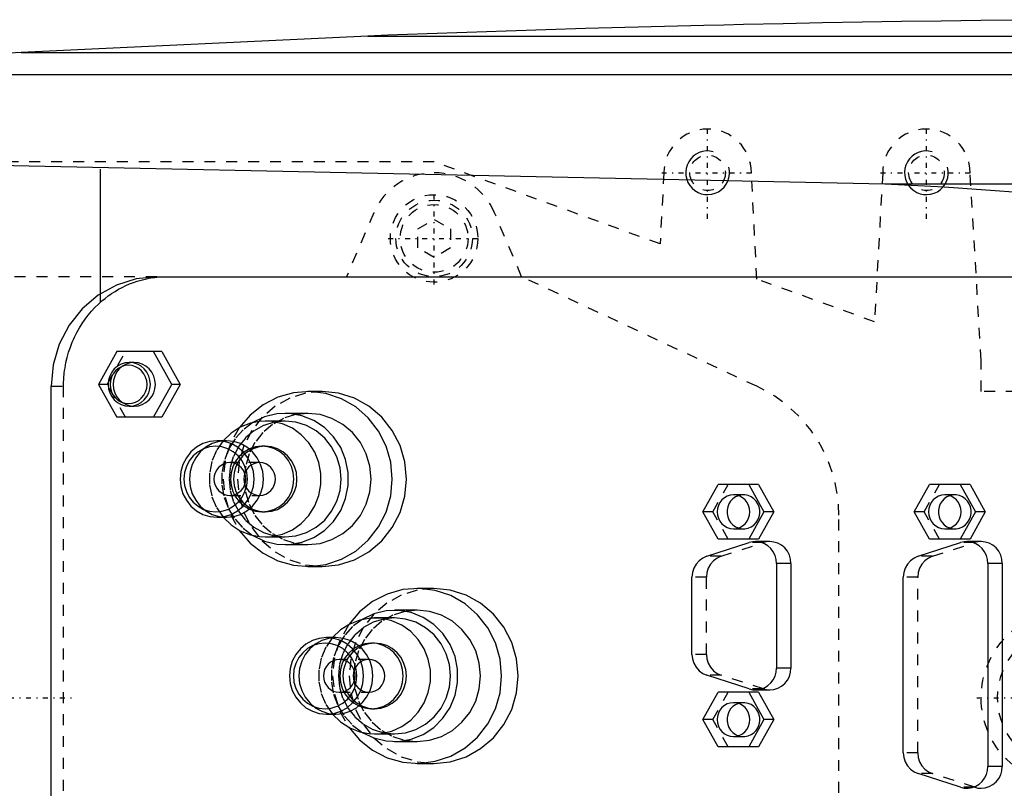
# Model space of a CAD drawing. Extents: x -502 to 139, y -105 to 105.
# Tile 7 of 13: x -363 to -273, y -8 to 62. Entities that reach past the tile are written whole.
import ezdxf

# ---------------------------------------------------------------- set-up
doc = ezdxf.new("R2010")
doc.units = 0
doc.linetypes.add('CENTER', pattern=[1.5, 0.45, -0.5, 0.05, -0.5])
doc.linetypes.add('DASHED', pattern=[2, 1, -1])
for name, color, linetype in [('AM_0', 7, 'CONTINUOUS'), ('AM_10', 7, 'CONTINUOUS'), ('AM_3', 7, 'DASHED'), ('AM_7', 7, 'CENTER')]:
    doc.layers.add(name, color=color, linetype=linetype)

msp = doc.modelspace()

# ---------------------------------------------------------------- linework, layer by layer
at = {"layer": 'AM_0', "color": 7, "linetype": 'CONTINUOUS'}
for p, q in [((-331.043, 60.5), (-362.758, 59)), ((-331.043, 60.5), (-185.14, 60.5)), ((-362.758, 59), (-394.399, 57)), ((-362.758, 59), (-152.303, 59)), ((-394.399, 57), (-142.934, 57)), ((-398.5, 49.393), (-283.81, 47)), ((-355.5, 36.954), (-355.5, 48.319)), ((-283.81, 47), (-246.874, 47)), ((-350.341, 38.5), (-262.553, 38.5)), ((-353.998, 31.65), (-355.671, 28.65)), ((-349.875, 31.65), (-353.998, 31.65)), ((-348.978, 28.65), (-350.651, 31.65)), ((-349.875, 31.65), (-348.202, 28.65)), ((-352.411, 30.65), (-352.863, 30.65)), ((-360, -28.5), (-360, 28.5)), ((-355.671, 28.65), (-353.998, 25.65)), ((-350.651, 25.65), (-348.978, 28.65)), ((-348.202, 28.65), (-349.875, 25.65)), ((-348.202, 28.65), (-348.978, 28.65)), ((-335.245, 28), (-336.553, 28)), ((-352.863, 26.65), (-352.411, 26.65)), ((-349.875, 25.65), (-353.998, 25.65)), ((-338.623, 25.3), (-340.435, 25.3)), ((-336.553, 26), (-338.623, 26)), ((-343.981, 23.5), (-344.835, 23.5)), ((-340.435, 23), (-340.72, 23)), ((-300.426, 17), (-299.032, 19.5)), ((-295.338, 19.5), (-299.032, 19.5)), ((-296.244, 19.5), (-294.849, 17)), ((-295.338, 19.5), (-293.943, 17)), ((-281.108, 17), (-279.713, 19.5)), ((-276.019, 19.5), (-279.713, 19.5)), ((-276.925, 19.5), (-275.531, 17)), ((-276.019, 19.5), (-274.625, 17)), ((-344.835, 16.5), (-343.981, 16.5)), ((-340.72, 17), (-340.435, 17)), ((-299.032, 14.5), (-300.426, 17)), ((-294.849, 17), (-296.244, 14.5)), ((-293.943, 17), (-295.338, 14.5)), ((-293.943, 17), (-294.849, 17)), ((-279.713, 14.5), (-281.108, 17)), ((-275.531, 17), (-276.925, 14.5)), ((-274.625, 17), (-276.019, 14.5)), ((-274.625, 17), (-275.531, 17)), ((-340.435, 14.7), (-338.623, 14.7)), ((-295.338, 14.5), (-299.032, 14.5)), ((-276.019, 14.5), (-279.713, 14.5)), ((-338.623, 14), (-336.553, 14)), ((-300.077, 12.939), (-296.213, 14.189)), ((-294.317, 14.28), (-295.637, 14.28)), ((-280.758, 12.939), (-276.895, 14.189)), ((-274.999, 14.28), (-276.319, 14.28)), ((-336.553, 12), (-335.245, 12)), ((-293.705, 12.28), (-293.705, 2.72)), ((-292.385, 12.28), (-293.705, 12.28)), ((-292.385, 12.28), (-292.385, 2.72)), ((-274.387, 12.28), (-274.387, -6.28)), ((-273.067, 12.28), (-274.387, 12.28)), ((-273.067, 12.28), (-273.067, -6.28)), ((-301.433, 3.97), (-301.433, 11.03)), ((-282.114, -5.03), (-282.114, 11.03)), ((-325.04, 10), (-326.553, 10)), ((-328.623, 7.3), (-330.435, 7.3)), ((-326.553, 8), (-328.623, 8)), ((-333.981, 5.5), (-334.835, 5.5)), ((-330.435, 5), (-330.72, 5)), ((-292.385, 2.72), (-293.705, 2.72)), ((-296.213, 0.811), (-300.077, 2.061)), ((-300.426, -2), (-299.032, 0.5)), ((-295.338, 0.5), (-299.032, 0.5)), ((-296.244, 0.5), (-294.849, -2)), ((-295.637, 0.72), (-294.317, 0.72)), ((-295.338, 0.5), (-293.943, -2)), ((-334.835, -1.5), (-333.981, -1.5)), ((-330.72, -1), (-330.435, -1)), ((-299.032, -4.5), (-300.426, -2)), ((-294.849, -2), (-296.244, -4.5)), ((-293.943, -2), (-295.338, -4.5)), ((-293.943, -2), (-294.849, -2)), ((-330.435, -3.3), (-328.623, -3.3)), ((-328.623, -4), (-326.553, -4)), ((-295.338, -4.5), (-299.032, -4.5)), ((-326.553, -6), (-325.04, -6)), ((-273.067, -6.28), (-274.387, -6.28)), ((-276.895, -8.189), (-280.758, -6.939))]:
    msp.add_line(p, q, dxfattribs=at)
for points in [[(-350.341, 38.5), (-352.225, 38.308), (-354.037, 37.739), (-355.707, 36.815), (-357.171, 35.571), (-358.372, 34.056), (-359.265, 32.327), (-359.814, 30.451), (-360, 28.5)], [(-352.411, 26.65), (-352.034, 26.688), (-351.671, 26.802), (-351.337, 26.987), (-351.045, 27.236), (-350.804, 27.539), (-350.626, 27.885), (-350.516, 28.26), (-350.479, 28.65), (-350.516, 29.04), (-350.626, 29.415), (-350.804, 29.761), (-351.045, 30.064), (-351.337, 30.313), (-351.671, 30.498), (-352.034, 30.612), (-352.411, 30.65)], [(-342.809, 15.304), (-341.82, 14.147), (-340.636, 13.208), (-339.298, 12.522), (-337.859, 12.115), (-336.371, 12.002), (-334.889, 12.188), (-333.47, 12.664), (-332.166, 13.414), (-331.025, 14.41), (-330.09, 15.614), (-329.396, 16.982), (-328.97, 18.462), (-328.826, 20), (-328.97, 21.538), (-329.396, 23.018), (-330.09, 24.386), (-331.025, 25.59), (-332.166, 26.586), (-333.47, 27.336), (-334.889, 27.812), (-336.371, 27.998), (-337.859, 27.885), (-339.298, 27.478), (-340.636, 26.792), (-341.82, 25.853), (-342.809, 24.696)], [(-335.245, 12), (-333.738, 12.154), (-332.288, 12.609), (-330.952, 13.348), (-329.781, 14.343), (-328.82, 15.555), (-328.106, 16.939), (-327.666, 18.439), (-327.518, 20), (-327.666, 21.561), (-328.106, 23.061), (-328.82, 24.445), (-329.781, 25.657), (-330.952, 26.652), (-332.288, 27.391), (-333.738, 27.846), (-335.245, 28)], [(-344.279, 16.5), (-343.557, 15.799), (-342.718, 15.256), (-341.794, 14.89), (-340.819, 14.715), (-339.829, 14.737), (-338.862, 14.956), (-337.954, 15.364), (-337.139, 15.945), (-336.447, 16.677), (-335.904, 17.534), (-335.53, 18.482), (-335.34, 19.488), (-335.34, 20.512), (-335.53, 21.518), (-335.904, 22.466), (-336.447, 23.323), (-337.139, 24.055), (-337.954, 24.636), (-338.862, 25.044), (-339.829, 25.263), (-340.819, 25.285), (-341.794, 25.11), (-342.718, 24.744), (-343.557, 24.201), (-344.279, 23.5)], [(-341.566, 14.831), (-340.514, 14.328), (-339.386, 14.052), (-338.227, 14.014), (-337.085, 14.215), (-336.004, 14.648), (-335.027, 15.295), (-334.195, 16.13), (-333.54, 17.119), (-333.088, 18.224), (-332.857, 19.4), (-332.857, 20.6), (-333.088, 21.776), (-333.54, 22.881), (-334.195, 23.87), (-335.027, 24.705), (-336.004, 25.352), (-337.085, 25.785), (-338.227, 25.986), (-339.386, 25.948), (-340.514, 25.672), (-341.566, 25.169)], [(-338.623, 14.7), (-337.625, 14.802), (-336.664, 15.103), (-335.779, 15.593), (-335.003, 16.252), (-334.367, 17.055), (-333.894, 17.972), (-333.602, 18.966), (-333.504, 20), (-333.602, 21.034), (-333.894, 22.028), (-334.367, 22.945), (-335.003, 23.748), (-335.779, 24.407), (-336.664, 24.897), (-337.625, 25.198), (-338.623, 25.3)], [(-336.553, 14), (-335.422, 14.115), (-334.335, 14.457), (-333.333, 15.011), (-332.455, 15.757), (-331.734, 16.667), (-331.199, 17.704), (-330.869, 18.829), (-330.757, 20), (-330.869, 21.171), (-331.199, 22.296), (-331.734, 23.333), (-332.455, 24.243), (-333.333, 24.989), (-334.335, 25.543), (-335.422, 25.885), (-336.553, 26)], [(-343.981, 16.5), (-343.321, 16.567), (-342.687, 16.766), (-342.103, 17.09), (-341.59, 17.525), (-341.17, 18.056), (-340.858, 18.661), (-340.665, 19.317), (-340.6, 20), (-340.665, 20.683), (-340.858, 21.339), (-341.17, 21.944), (-341.59, 22.475), (-342.103, 22.91), (-342.687, 23.234), (-343.321, 23.433), (-343.981, 23.5)], [(-341.885, 17.253), (-341.339, 17.069), (-340.769, 17), (-340.197, 17.049), (-339.645, 17.214), (-339.136, 17.488), (-338.688, 17.861), (-338.321, 18.317), (-338.047, 18.84), (-337.879, 19.408), (-337.822, 20), (-337.879, 20.592), (-338.047, 21.16), (-338.321, 21.683), (-338.688, 22.139), (-339.136, 22.512), (-339.645, 22.786), (-340.197, 22.951), (-340.769, 23), (-341.339, 22.931), (-341.885, 22.747)], [(-340.435, 17), (-339.87, 17.058), (-339.326, 17.228), (-338.825, 17.506), (-338.386, 17.879), (-338.026, 18.333), (-337.758, 18.852), (-337.593, 19.415), (-337.537, 20), (-337.593, 20.585), (-337.758, 21.148), (-338.026, 21.667), (-338.386, 22.121), (-338.825, 22.494), (-339.326, 22.772), (-339.87, 22.942), (-340.435, 23)], [(-340.926, 18.5), (-340.648, 18.534), (-340.38, 18.622), (-340.134, 18.762), (-339.919, 18.949), (-339.743, 19.175), (-339.612, 19.432), (-339.531, 19.711), (-339.504, 20), (-339.531, 20.289), (-339.612, 20.568), (-339.743, 20.825), (-339.919, 21.051), (-340.134, 21.238), (-340.38, 21.378), (-340.648, 21.466), (-340.926, 21.5)], [(-297.185, 18.477), (-297.452, 18.359), (-297.692, 18.189), (-297.896, 17.975), (-298.056, 17.724), (-298.166, 17.446), (-298.222, 17.15), (-298.222, 16.85), (-298.166, 16.554), (-298.056, 16.276), (-297.896, 16.025), (-297.692, 15.811), (-297.452, 15.641), (-297.185, 15.523)], [(-277.866, 18.477), (-278.133, 18.359), (-278.373, 18.189), (-278.577, 17.975), (-278.737, 17.724), (-278.847, 17.446), (-278.903, 17.15), (-278.903, 16.85), (-278.847, 16.554), (-278.737, 16.276), (-278.577, 16.025), (-278.373, 15.811), (-278.133, 15.641), (-277.866, 15.523)], [(-293.705, 12.28), (-293.739, 12.652), (-293.839, 13.012), (-294.002, 13.346), (-294.223, 13.642), (-294.493, 13.891), (-294.803, 14.083), (-295.142, 14.213), (-295.498, 14.274), (-295.86, 14.266), (-296.213, 14.189)], [(-292.385, 12.28), (-292.422, 12.67), (-292.532, 13.045), (-292.711, 13.391), (-292.951, 13.694), (-293.244, 13.943), (-293.578, 14.127), (-293.94, 14.241), (-294.317, 14.28)], [(-274.387, 12.28), (-274.42, 12.652), (-274.521, 13.012), (-274.684, 13.346), (-274.904, 13.642), (-275.174, 13.891), (-275.484, 14.083), (-275.823, 14.213), (-276.18, 14.274), (-276.541, 14.266), (-276.895, 14.189)], [(-273.067, 12.28), (-273.104, 12.67), (-273.214, 13.045), (-273.392, 13.391), (-273.633, 13.694), (-273.925, 13.943), (-274.259, 14.127), (-274.622, 14.241), (-274.999, 14.28)], [(-300.077, 12.939), (-300.451, 12.771), (-300.783, 12.526), (-301.057, 12.214), (-301.263, 11.85), (-301.39, 11.449), (-301.433, 11.03)], [(-280.758, 12.939), (-281.132, 12.771), (-281.464, 12.526), (-281.739, 12.214), (-281.944, 11.85), (-282.071, 11.449), (-282.114, 11.03)], [(-332.809, -2.696), (-331.82, -3.853), (-330.636, -4.792), (-329.298, -5.478), (-327.859, -5.885), (-326.371, -5.998), (-324.889, -5.812), (-323.47, -5.336), (-322.166, -4.586), (-321.025, -3.59), (-320.09, -2.386), (-319.396, -1.018), (-318.97, 0.462), (-318.826, 2), (-318.97, 3.538), (-319.396, 5.018), (-320.09, 6.386), (-321.025, 7.59), (-322.166, 8.586), (-323.47, 9.336), (-324.889, 9.812), (-326.371, 9.998), (-327.859, 9.885), (-329.298, 9.478), (-330.636, 8.792), (-331.82, 7.853), (-332.809, 6.696)], [(-325.04, -6), (-323.533, -5.846), (-322.083, -5.391), (-320.747, -4.652), (-319.576, -3.657), (-318.615, -2.445), (-317.901, -1.061), (-317.461, 0.439), (-317.313, 2), (-317.461, 3.561), (-317.901, 5.061), (-318.615, 6.445), (-319.576, 7.657), (-320.747, 8.652), (-322.083, 9.391), (-323.533, 9.846), (-325.04, 10)], [(-334.279, -1.5), (-333.557, -2.201), (-332.718, -2.744), (-331.794, -3.11), (-330.819, -3.285), (-329.829, -3.263), (-328.862, -3.044), (-327.954, -2.636), (-327.139, -2.055), (-326.447, -1.323), (-325.904, -0.466), (-325.53, 0.482), (-325.34, 1.488), (-325.34, 2.512), (-325.53, 3.518), (-325.904, 4.466), (-326.447, 5.323), (-327.139, 6.055), (-327.954, 6.636), (-328.862, 7.044), (-329.829, 7.263), (-330.819, 7.285), (-331.794, 7.11), (-332.718, 6.744), (-333.557, 6.201), (-334.279, 5.5)], [(-331.566, -3.169), (-330.514, -3.672), (-329.386, -3.948), (-328.227, -3.986), (-327.085, -3.785), (-326.004, -3.352), (-325.027, -2.705), (-324.195, -1.87), (-323.54, -0.881), (-323.088, 0.224), (-322.857, 1.4), (-322.857, 2.6), (-323.088, 3.776), (-323.54, 4.881), (-324.195, 5.87), (-325.027, 6.705), (-326.004, 7.352), (-327.085, 7.785), (-328.227, 7.986), (-329.386, 7.948), (-330.514, 7.672), (-331.566, 7.169)], [(-328.623, -3.3), (-327.625, -3.198), (-326.664, -2.897), (-325.779, -2.407), (-325.003, -1.748), (-324.367, -0.945), (-323.894, -0.028), (-323.602, 0.966), (-323.504, 2), (-323.602, 3.034), (-323.894, 4.028), (-324.367, 4.945), (-325.003, 5.748), (-325.779, 6.407), (-326.664, 6.897), (-327.625, 7.198), (-328.623, 7.3)], [(-326.553, -4), (-325.422, -3.885), (-324.335, -3.543), (-323.333, -2.989), (-322.455, -2.243), (-321.734, -1.333), (-321.199, -0.296), (-320.869, 0.829), (-320.757, 2), (-320.869, 3.171), (-321.199, 4.296), (-321.734, 5.333), (-322.455, 6.243), (-323.333, 6.989), (-324.335, 7.543), (-325.422, 7.885), (-326.553, 8)], [(-333.981, -1.5), (-333.321, -1.433), (-332.687, -1.234), (-332.103, -0.91), (-331.59, -0.475), (-331.17, 0.056), (-330.858, 0.661), (-330.665, 1.317), (-330.6, 2), (-330.665, 2.683), (-330.858, 3.339), (-331.17, 3.944), (-331.59, 4.475), (-332.103, 4.91), (-332.687, 5.234), (-333.321, 5.433), (-333.981, 5.5)], [(-331.885, -0.747), (-331.339, -0.931), (-330.769, -1), (-330.197, -0.951), (-329.645, -0.786), (-329.136, -0.512), (-328.688, -0.139), (-328.321, 0.317), (-328.047, 0.84), (-327.879, 1.408), (-327.822, 2), (-327.879, 2.592), (-328.047, 3.16), (-328.321, 3.683), (-328.688, 4.139), (-329.136, 4.512), (-329.645, 4.786), (-330.197, 4.951), (-330.769, 5), (-331.339, 4.931), (-331.885, 4.747)], [(-330.435, -1), (-329.87, -0.942), (-329.326, -0.772), (-328.825, -0.494), (-328.386, -0.121), (-328.026, 0.333), (-327.758, 0.852), (-327.593, 1.415), (-327.537, 2), (-327.593, 2.585), (-327.758, 3.148), (-328.026, 3.667), (-328.386, 4.121), (-328.825, 4.494), (-329.326, 4.772), (-329.87, 4.942), (-330.435, 5)], [(-301.433, 3.97), (-301.39, 3.551), (-301.263, 3.15), (-301.057, 2.786), (-300.783, 2.474), (-300.451, 2.229), (-300.077, 2.061)], [(-330.926, 0.5), (-330.648, 0.534), (-330.38, 0.622), (-330.134, 0.762), (-329.919, 0.949), (-329.743, 1.175), (-329.612, 1.432), (-329.531, 1.711), (-329.504, 2), (-329.531, 2.289), (-329.612, 2.568), (-329.743, 2.825), (-329.919, 3.051), (-330.134, 3.238), (-330.38, 3.378), (-330.648, 3.466), (-330.926, 3.5)], [(-296.213, 0.811), (-295.86, 0.734), (-295.498, 0.726), (-295.142, 0.787), (-294.803, 0.917), (-294.493, 1.109), (-294.223, 1.358), (-294.002, 1.654), (-293.839, 1.988), (-293.739, 2.348), (-293.705, 2.72)], [(-294.317, 0.72), (-293.94, 0.759), (-293.578, 0.873), (-293.244, 1.057), (-292.951, 1.306), (-292.711, 1.609), (-292.532, 1.955), (-292.422, 2.33), (-292.385, 2.72)], [(-297.185, -0.523), (-297.452, -0.641), (-297.692, -0.811), (-297.896, -1.025), (-298.056, -1.276), (-298.166, -1.554), (-298.222, -1.85), (-298.222, -2.15), (-298.166, -2.446), (-298.056, -2.724), (-297.896, -2.975), (-297.692, -3.189), (-297.452, -3.359), (-297.185, -3.477)], [(-282.114, -5.03), (-282.071, -5.449), (-281.944, -5.85), (-281.739, -6.214), (-281.464, -6.526), (-281.132, -6.771), (-280.758, -6.939)], [(-276.895, -8.189), (-276.541, -8.266), (-276.18, -8.274), (-275.823, -8.213), (-275.484, -8.083), (-275.174, -7.891), (-274.904, -7.642), (-274.684, -7.346), (-274.521, -7.012), (-274.42, -6.652), (-274.387, -6.28)], [(-274.999, -8.28), (-274.622, -8.241), (-274.259, -8.127), (-273.925, -7.943), (-273.633, -7.694), (-273.392, -7.391), (-273.214, -7.045), (-273.104, -6.67), (-273.067, -6.28)]]:
    msp.add_lwpolyline(points, dxfattribs=at)
for points in [[(-352.863, 30.65), (-353.24, 30.612), (-353.603, 30.498), (-353.937, 30.313), (-354.229, 30.064), (-354.47, 29.761), (-354.648, 29.415), (-354.758, 29.04), (-354.795, 28.65), (-354.758, 28.26), (-354.648, 27.885), (-354.47, 27.539), (-354.229, 27.236), (-353.937, 26.987), (-353.603, 26.802), (-353.24, 26.688), (-352.863, 26.65), (-352.487, 26.688), (-352.124, 26.802), (-351.79, 26.987), (-351.497, 27.236), (-351.257, 27.539), (-351.079, 27.885), (-350.969, 28.26), (-350.932, 28.65), (-350.969, 29.04), (-351.079, 29.415), (-351.257, 29.761), (-351.497, 30.064), (-351.79, 30.313), (-352.124, 30.498), (-352.487, 30.612)], [(-352.928, 26.9), (-352.598, 26.934), (-352.281, 27.033), (-351.989, 27.195), (-351.733, 27.413), (-351.523, 27.678), (-351.366, 27.98), (-351.27, 28.309), (-351.238, 28.65), (-351.27, 28.991), (-351.366, 29.32), (-351.523, 29.622), (-351.733, 29.887), (-351.989, 30.105), (-352.281, 30.267), (-352.598, 30.366), (-352.928, 30.4), (-353.258, 30.366), (-353.575, 30.267), (-353.867, 30.105), (-354.123, 29.887), (-354.334, 29.622), (-354.49, 29.32), (-354.586, 28.991), (-354.619, 28.65), (-354.586, 28.309), (-354.49, 27.98), (-354.334, 27.678), (-354.123, 27.413), (-353.867, 27.195), (-353.575, 27.033), (-353.258, 26.934)], [(-344.835, 23.5), (-345.495, 23.433), (-346.129, 23.234), (-346.713, 22.91), (-347.226, 22.475), (-347.646, 21.944), (-347.959, 21.339), (-348.151, 20.683), (-348.216, 20), (-348.151, 19.317), (-347.959, 18.661), (-347.646, 18.056), (-347.226, 17.525), (-346.713, 17.09), (-346.129, 16.766), (-345.495, 16.567), (-344.835, 16.5), (-344.176, 16.567), (-343.541, 16.766), (-342.957, 17.09), (-342.445, 17.525), (-342.024, 18.056), (-341.712, 18.661), (-341.519, 19.317), (-341.454, 20), (-341.519, 20.683), (-341.712, 21.339), (-342.024, 21.944), (-342.445, 22.475), (-342.957, 22.91), (-343.541, 23.234), (-344.176, 23.433)], [(-344.965, 17), (-344.399, 17.058), (-343.856, 17.228), (-343.355, 17.506), (-342.915, 17.879), (-342.555, 18.333), (-342.287, 18.852), (-342.122, 19.415), (-342.067, 20), (-342.122, 20.585), (-342.287, 21.148), (-342.555, 21.667), (-342.915, 22.121), (-343.355, 22.494), (-343.856, 22.772), (-344.399, 22.942), (-344.965, 23), (-345.53, 22.942), (-346.073, 22.772), (-346.574, 22.494), (-347.014, 22.121), (-347.374, 21.667), (-347.642, 21.148), (-347.807, 20.585), (-347.862, 20), (-347.807, 19.415), (-347.642, 18.852), (-347.374, 18.333), (-347.014, 17.879), (-346.574, 17.506), (-346.073, 17.228), (-345.53, 17.058)], [(-297.638, 18.55), (-297.93, 18.52), (-298.211, 18.432), (-298.47, 18.289), (-298.696, 18.096), (-298.883, 17.861), (-299.021, 17.593), (-299.106, 17.302), (-299.135, 17), (-299.106, 16.698), (-299.021, 16.407), (-298.883, 16.139), (-298.696, 15.904), (-298.47, 15.711), (-298.211, 15.568), (-297.93, 15.48), (-297.638, 15.45), (-297.346, 15.48), (-297.065, 15.568), (-296.806, 15.711), (-296.579, 15.904), (-296.393, 16.139), (-296.255, 16.407), (-296.169, 16.698), (-296.141, 17), (-296.169, 17.302), (-296.255, 17.593), (-296.393, 17.861), (-296.579, 18.096), (-296.806, 18.289), (-297.065, 18.432), (-297.346, 18.52)], [(-278.319, 18.55), (-278.611, 18.52), (-278.892, 18.432), (-279.151, 18.289), (-279.378, 18.096), (-279.564, 17.861), (-279.702, 17.593), (-279.788, 17.302), (-279.816, 17), (-279.788, 16.698), (-279.702, 16.407), (-279.564, 16.139), (-279.378, 15.904), (-279.151, 15.711), (-278.892, 15.568), (-278.611, 15.48), (-278.319, 15.45), (-278.027, 15.48), (-277.746, 15.568), (-277.487, 15.711), (-277.261, 15.904), (-277.074, 16.139), (-276.936, 16.407), (-276.851, 16.698), (-276.822, 17), (-276.851, 17.302), (-276.936, 17.593), (-277.074, 17.861), (-277.261, 18.096), (-277.487, 18.289), (-277.746, 18.432), (-278.027, 18.52)], [(-334.835, 5.5), (-335.495, 5.433), (-336.129, 5.234), (-336.713, 4.91), (-337.226, 4.475), (-337.646, 3.944), (-337.959, 3.339), (-338.151, 2.683), (-338.216, 2), (-338.151, 1.317), (-337.959, 0.661), (-337.646, 0.056), (-337.226, -0.475), (-336.713, -0.91), (-336.129, -1.234), (-335.495, -1.433), (-334.835, -1.5), (-334.176, -1.433), (-333.541, -1.234), (-332.957, -0.91), (-332.445, -0.475), (-332.024, 0.056), (-331.712, 0.661), (-331.519, 1.317), (-331.454, 2), (-331.519, 2.683), (-331.712, 3.339), (-332.024, 3.944), (-332.445, 4.475), (-332.957, 4.91), (-333.541, 5.234), (-334.176, 5.433)], [(-334.965, -1), (-334.399, -0.942), (-333.856, -0.772), (-333.355, -0.494), (-332.915, -0.121), (-332.555, 0.333), (-332.287, 0.852), (-332.122, 1.415), (-332.067, 2), (-332.122, 2.585), (-332.287, 3.148), (-332.555, 3.667), (-332.915, 4.121), (-333.355, 4.494), (-333.856, 4.772), (-334.399, 4.942), (-334.965, 5), (-335.53, 4.942), (-336.073, 4.772), (-336.574, 4.494), (-337.014, 4.121), (-337.374, 3.667), (-337.642, 3.148), (-337.807, 2.585), (-337.862, 2), (-337.807, 1.415), (-337.642, 0.852), (-337.374, 0.333), (-337.014, -0.121), (-336.574, -0.494), (-336.073, -0.772), (-335.53, -0.942)], [(-297.638, -0.45), (-297.93, -0.48), (-298.211, -0.568), (-298.47, -0.711), (-298.696, -0.904), (-298.883, -1.139), (-299.021, -1.407), (-299.106, -1.698), (-299.135, -2), (-299.106, -2.302), (-299.021, -2.593), (-298.883, -2.861), (-298.696, -3.096), (-298.47, -3.289), (-298.211, -3.432), (-297.93, -3.52), (-297.638, -3.55), (-297.346, -3.52), (-297.065, -3.432), (-296.806, -3.289), (-296.579, -3.096), (-296.393, -2.861), (-296.255, -2.593), (-296.169, -2.302), (-296.141, -2), (-296.169, -1.698), (-296.255, -1.407), (-296.393, -1.139), (-296.579, -0.904), (-296.806, -0.711), (-297.065, -0.568), (-297.346, -0.48)]]:
    msp.add_lwpolyline(points, close=True, dxfattribs=at)
for points in [[(-266, 62, 0), (-267.807, 61.987, 0), (-271.422, 61.956, 0), (-275.036, 61.918, 0), (-276.843, 61.897, 0), (-278.65, 61.874, 0), (-282.265, 61.823, 0), (-285.879, 61.766, 0), (-289.493, 61.702, 0), (-293.107, 61.632, 0), (-296.721, 61.555, 0), (-298.527, 61.514, 0), (-300.334, 61.472, 0), (-303.948, 61.382, 0), (-307.561, 61.286, 0), (-311.174, 61.183, 0), (-314.787, 61.073, 0), (-318.4, 60.957, 0), (-320.206, 60.897, 0), (-322.012, 60.835, 0), (-325.625, 60.706, 0), (-329.237, 60.57, 0), (-331.043, 60.5, 0)], [(-283.81, 47, 0), (-278.391, 46.719, 0), (-267.369, 45.916, 0), (-256.157, 44.84, 0), (-250.5, 44.217, 0)]]:
    msp.add_polyline3d(points, dxfattribs=at)
at = {"layer": 'AM_10', "color": 7, "linetype": 'CONTINUOUS'}
for centre in [(-300, 48), (-280, 48)]:
    msp.add_arc(centre, 2, 75, 15, dxfattribs=at)
at = {"layer": 'AM_3', "color": 6, "linetype": 'DASHED'}
for p, q in [((-325, 49), (-424, 49)), ((-304.35, 41.5), (-325, 49)), ((-304, 48), (-304.35, 41.5)), ((-295.5, 38.286), (-296, 48)), ((-284, 48), (-284.75, 34.381)), ((-275, 30.84), (-276, 48)), ((-330.524, 44.341), (-333, 38.5)), ((-317, 38.5), (-319.476, 44.341)), ((-326.5, 42.866), (-325, 43.732)), ((-325, 43.732), (-323.5, 42.866)), ((-326.5, 41.134), (-326.5, 42.866)), ((-323.5, 42.866), (-323.5, 41.134)), ((-325, 40.268), (-326.5, 41.134)), ((-323.5, 41.134), (-325, 40.268)), ((-350.341, 38.5), (-433.215, 38.5)), ((-295.506, 28.477), (-317, 38.5)), ((-284.75, 34.381), (-295.5, 38.286)), ((-355.5, 36.159), (-355.5, 36.954)), ((-354.894, 28.65), (-353.221, 31.65)), ((-275, 28), (-275, 30.84)), ((-360, 28.5), (-358.866, 28.5)), ((-358.866, -28.5), (-358.866, 28.5)), ((-354.894, 28.65), (-355.671, 28.65)), ((-353.221, 25.65), (-354.894, 28.65)), ((-271.729, 28), (-275, 28)), ((-340.953, 21.5), (-343.67, 21.5)), ((-299.52, 17), (-298.126, 19.5)), ((-280.202, 17), (-278.808, 19.5)), ((-343.67, 18.5), (-340.953, 18.5)), ((-296.732, 18.55), (-297.638, 18.55)), ((-277.413, 18.55), (-278.319, 18.55)), ((-299.52, 17), (-300.426, 17)), ((-298.126, 14.5), (-299.52, 17)), ((-288, -16.695), (-288, 16.695)), ((-280.202, 17), (-281.108, 17)), ((-278.808, 14.5), (-280.202, 17)), ((-297.638, 15.45), (-296.732, 15.45)), ((-278.319, 15.45), (-277.413, 15.45)), ((-298.757, 12.939), (-294.893, 14.189)), ((-294.893, 14.189), (-296.213, 14.189)), ((-279.438, 12.939), (-275.575, 14.189)), ((-275.575, 14.189), (-276.895, 14.189)), ((-298.757, 12.939), (-300.077, 12.939)), ((-279.438, 12.939), (-280.758, 12.939)), ((-300.113, 11.03), (-301.433, 11.03)), ((-300.113, 3.97), (-300.113, 11.03)), ((-280.794, 11.03), (-282.114, 11.03)), ((-280.794, -5.03), (-280.794, 11.03)), ((-300.113, 3.97), (-301.433, 3.97)), ((-330.953, 3.5), (-333.67, 3.5)), ((-298.757, 2.061), (-300.077, 2.061)), ((-294.893, 0.811), (-298.757, 2.061)), ((-333.67, 0.5), (-330.953, 0.5)), ((-299.52, -2), (-298.126, 0.5)), ((-294.893, 0.811), (-296.213, 0.811)), ((-296.732, -0.45), (-297.638, -0.45)), ((-299.52, -2), (-300.426, -2)), ((-298.126, -4.5), (-299.52, -2)), ((-297.638, -3.55), (-296.732, -3.55)), ((-280.794, -5.03), (-282.114, -5.03)), ((-279.438, -6.939), (-280.758, -6.939)), ((-275.575, -8.189), (-279.438, -6.939)), ((-275.575, -8.189), (-276.895, -8.189))]:
    msp.add_line(p, q, dxfattribs=at)
for points in [[(-352.411, 30.65), (-352.787, 30.612), (-353.15, 30.498), (-353.484, 30.313), (-353.777, 30.064), (-354.017, 29.761), (-354.195, 29.415), (-354.305, 29.04), (-354.342, 28.65), (-354.305, 28.26), (-354.195, 27.885), (-354.017, 27.539), (-353.777, 27.236), (-353.484, 26.987), (-353.15, 26.802), (-352.787, 26.688), (-352.411, 26.65)], [(-335.245, 28), (-336.753, 27.846), (-338.202, 27.391), (-339.538, 26.652), (-340.709, 25.657), (-341.67, 24.445), (-342.384, 23.061), (-342.824, 21.561), (-342.973, 20), (-342.824, 18.439), (-342.384, 16.939), (-341.67, 15.555), (-340.709, 14.343), (-339.538, 13.348), (-338.202, 12.609), (-336.753, 12.154), (-335.245, 12)], [(-338.623, 25.3), (-339.622, 25.198), (-340.583, 24.897), (-341.468, 24.407), (-342.243, 23.748), (-342.88, 22.945), (-343.353, 22.028), (-343.645, 21.034), (-343.743, 20), (-343.645, 18.966), (-343.353, 17.972), (-342.88, 17.055), (-342.243, 16.252), (-341.468, 15.593), (-340.583, 15.103), (-339.622, 14.802), (-338.623, 14.7)], [(-336.553, 26), (-337.684, 25.885), (-338.771, 25.543), (-339.773, 24.989), (-340.651, 24.243), (-341.372, 23.333), (-341.907, 22.296), (-342.237, 21.171), (-342.348, 20), (-342.237, 18.829), (-341.907, 17.704), (-341.372, 16.667), (-340.651, 15.757), (-339.773, 15.011), (-338.771, 14.457), (-337.684, 14.115), (-336.553, 14)], [(-341.566, 25.169), (-342.451, 24.506), (-343.199, 23.682), (-343.785, 22.728), (-344.188, 21.676), (-344.393, 20.565), (-344.393, 19.435), (-344.188, 18.324), (-343.785, 17.272), (-343.199, 16.318), (-342.451, 15.494), (-341.566, 14.831)], [(-342.809, 24.696), (-343.614, 23.249), (-344.112, 21.661), (-344.28, 20), (-344.112, 18.339), (-343.614, 16.751), (-342.809, 15.304)], [(-343.981, 23.5), (-344.641, 23.433), (-345.275, 23.234), (-345.859, 22.91), (-346.372, 22.475), (-346.792, 21.944), (-347.104, 21.339), (-347.297, 20.683), (-347.362, 20), (-347.297, 19.317), (-347.104, 18.661), (-346.792, 18.056), (-346.372, 17.525), (-345.859, 17.09), (-345.275, 16.766), (-344.641, 16.567), (-343.981, 16.5)], [(-344.279, 23.5), (-344.89, 22.612), (-345.312, 21.613), (-345.527, 20.545), (-345.527, 19.455), (-345.312, 18.387), (-344.89, 17.388), (-344.279, 16.5)], [(-341.885, 22.747), (-342.372, 22.464), (-342.798, 22.091), (-343.146, 21.64), (-343.405, 21.128), (-343.564, 20.575), (-343.618, 20), (-343.564, 19.425), (-343.405, 18.872), (-343.146, 18.36), (-342.798, 17.909), (-342.372, 17.536), (-341.885, 17.253)], [(-340.435, 23), (-341.001, 22.942), (-341.544, 22.772), (-342.045, 22.494), (-342.484, 22.121), (-342.845, 21.667), (-343.112, 21.148), (-343.277, 20.585), (-343.333, 20), (-343.277, 19.415), (-343.112, 18.852), (-342.845, 18.333), (-342.484, 17.879), (-342.045, 17.506), (-341.544, 17.228), (-341.001, 17.058), (-340.435, 17)], [(-340.926, 21.5), (-341.213, 21.476), (-341.489, 21.394), (-341.744, 21.257), (-341.968, 21.07), (-342.152, 20.842), (-342.289, 20.58), (-342.373, 20.296), (-342.402, 20), (-342.373, 19.704), (-342.289, 19.42), (-342.152, 19.158), (-341.968, 18.93), (-341.744, 18.743), (-341.489, 18.606), (-341.213, 18.524), (-340.926, 18.5)], [(-297.185, 15.523), (-296.896, 15.459), (-296.6, 15.456), (-296.31, 15.513), (-296.036, 15.628), (-295.789, 15.796), (-295.579, 16.011), (-295.414, 16.265), (-295.3, 16.547), (-295.242, 16.847), (-295.242, 17.153), (-295.3, 17.453), (-295.414, 17.735), (-295.579, 17.989), (-295.789, 18.204), (-296.036, 18.372), (-296.31, 18.487), (-296.6, 18.544), (-296.896, 18.541), (-297.185, 18.477)], [(-277.866, 15.523), (-277.577, 15.459), (-277.282, 15.456), (-276.991, 15.513), (-276.717, 15.628), (-276.471, 15.796), (-276.26, 16.011), (-276.095, 16.265), (-275.982, 16.547), (-275.923, 16.847), (-275.923, 17.153), (-275.982, 17.453), (-276.095, 17.735), (-276.26, 17.989), (-276.471, 18.204), (-276.717, 18.372), (-276.991, 18.487), (-277.282, 18.544), (-277.577, 18.541), (-277.866, 18.477)], [(-294.317, 14.28), (-294.608, 14.257), (-294.893, 14.189)], [(-274.999, 14.28), (-275.29, 14.257), (-275.575, 14.189)], [(-298.757, 12.939), (-299.131, 12.771), (-299.463, 12.526), (-299.737, 12.214), (-299.943, 11.85), (-300.07, 11.449), (-300.113, 11.03)], [(-279.438, 12.939), (-279.812, 12.771), (-280.144, 12.526), (-280.419, 12.214), (-280.624, 11.85), (-280.751, 11.449), (-280.794, 11.03)], [(-325.04, 10), (-326.548, 9.846), (-327.997, 9.391), (-329.333, 8.652), (-330.504, 7.657), (-331.465, 6.445), (-332.179, 5.061), (-332.619, 3.561), (-332.768, 2), (-332.619, 0.439), (-332.179, -1.061), (-331.465, -2.445), (-330.504, -3.657), (-329.333, -4.652), (-327.997, -5.391), (-326.548, -5.846), (-325.04, -6)], [(-328.623, 7.3), (-329.622, 7.198), (-330.583, 6.897), (-331.468, 6.407), (-332.243, 5.748), (-332.88, 4.945), (-333.353, 4.028), (-333.645, 3.034), (-333.743, 2), (-333.645, 0.966), (-333.353, -0.028), (-332.88, -0.945), (-332.243, -1.748), (-331.468, -2.407), (-330.583, -2.897), (-329.622, -3.198), (-328.623, -3.3)], [(-326.553, 8), (-327.684, 7.885), (-328.771, 7.543), (-329.773, 6.989), (-330.651, 6.243), (-331.372, 5.333), (-331.907, 4.296), (-332.237, 3.171), (-332.348, 2), (-332.237, 0.829), (-331.907, -0.296), (-331.372, -1.333), (-330.651, -2.243), (-329.773, -2.989), (-328.771, -3.543), (-327.684, -3.885), (-326.553, -4)], [(-331.566, 7.169), (-332.451, 6.506), (-333.199, 5.682), (-333.785, 4.728), (-334.188, 3.676), (-334.393, 2.565), (-334.393, 1.435), (-334.188, 0.324), (-333.785, -0.728), (-333.199, -1.682), (-332.451, -2.506), (-331.566, -3.169)], [(-332.809, 6.696), (-333.614, 5.249), (-334.112, 3.661), (-334.28, 2), (-334.112, 0.339), (-333.614, -1.249), (-332.809, -2.696)], [(-333.981, 5.5), (-334.641, 5.433), (-335.275, 5.234), (-335.859, 4.91), (-336.372, 4.475), (-336.792, 3.944), (-337.104, 3.339), (-337.297, 2.683), (-337.362, 2), (-337.297, 1.317), (-337.104, 0.661), (-336.792, 0.056), (-336.372, -0.475), (-335.859, -0.91), (-335.275, -1.234), (-334.641, -1.433), (-333.981, -1.5)], [(-334.279, 5.5), (-334.89, 4.612), (-335.312, 3.613), (-335.527, 2.545), (-335.527, 1.455), (-335.312, 0.387), (-334.89, -0.612), (-334.279, -1.5)], [(-331.885, 4.747), (-332.372, 4.464), (-332.798, 4.091), (-333.146, 3.64), (-333.405, 3.128), (-333.564, 2.575), (-333.618, 2), (-333.564, 1.425), (-333.405, 0.872), (-333.146, 0.36), (-332.798, -0.091), (-332.372, -0.464), (-331.885, -0.747)], [(-330.435, 5), (-331.001, 4.942), (-331.544, 4.772), (-332.045, 4.494), (-332.484, 4.121), (-332.845, 3.667), (-333.112, 3.148), (-333.277, 2.585), (-333.333, 2), (-333.277, 1.415), (-333.112, 0.852), (-332.845, 0.333), (-332.484, -0.121), (-332.045, -0.494), (-331.544, -0.772), (-331.001, -0.942), (-330.435, -1)], [(-300.113, 3.97), (-300.07, 3.551), (-299.943, 3.15), (-299.737, 2.786), (-299.463, 2.474), (-299.131, 2.229), (-298.757, 2.061)], [(-330.926, 3.5), (-331.213, 3.476), (-331.489, 3.394), (-331.744, 3.257), (-331.968, 3.07), (-332.152, 2.842), (-332.289, 2.58), (-332.373, 2.296), (-332.402, 2), (-332.373, 1.704), (-332.289, 1.42), (-332.152, 1.158), (-331.968, 0.93), (-331.744, 0.743), (-331.489, 0.606), (-331.213, 0.524), (-330.926, 0.5)], [(-294.893, 0.811), (-294.608, 0.743), (-294.317, 0.72)], [(-297.185, -3.477), (-296.896, -3.541), (-296.6, -3.544), (-296.31, -3.487), (-296.036, -3.372), (-295.789, -3.204), (-295.579, -2.989), (-295.414, -2.735), (-295.3, -2.453), (-295.242, -2.153), (-295.242, -1.847), (-295.3, -1.547), (-295.414, -1.265), (-295.579, -1.011), (-295.789, -0.796), (-296.036, -0.628), (-296.31, -0.513), (-296.6, -0.456), (-296.896, -0.459), (-297.185, -0.523)], [(-280.794, -5.03), (-280.751, -5.449), (-280.624, -5.85), (-280.419, -6.214), (-280.144, -6.526), (-279.812, -6.771), (-279.438, -6.939)], [(-275.575, -8.189), (-275.29, -8.257), (-274.999, -8.28)]]:
    msp.add_lwpolyline(points, dxfattribs=at)
for points in [[(-343.67, 21.5), (-343.953, 21.471), (-344.225, 21.386), (-344.475, 21.247), (-344.695, 21.061), (-344.875, 20.833), (-345.009, 20.574), (-345.091, 20.293), (-345.119, 20), (-345.091, 19.707), (-345.009, 19.426), (-344.875, 19.167), (-344.695, 18.939), (-344.475, 18.753), (-344.225, 18.614), (-343.953, 18.529), (-343.67, 18.5), (-343.388, 18.529), (-343.116, 18.614), (-342.865, 18.753), (-342.646, 18.939), (-342.466, 19.167), (-342.332, 19.426), (-342.249, 19.707), (-342.222, 20), (-342.249, 20.293), (-342.332, 20.574), (-342.466, 20.833), (-342.646, 21.061), (-342.865, 21.247), (-343.116, 21.386), (-343.388, 21.471)], [(-333.67, 3.5), (-333.953, 3.471), (-334.225, 3.386), (-334.475, 3.247), (-334.695, 3.061), (-334.875, 2.833), (-335.009, 2.574), (-335.091, 2.293), (-335.119, 2), (-335.091, 1.707), (-335.009, 1.426), (-334.875, 1.167), (-334.695, 0.939), (-334.475, 0.753), (-334.225, 0.614), (-333.953, 0.529), (-333.67, 0.5), (-333.388, 0.529), (-333.116, 0.614), (-332.865, 0.753), (-332.646, 0.939), (-332.466, 1.167), (-332.332, 1.426), (-332.249, 1.707), (-332.222, 2), (-332.249, 2.293), (-332.332, 2.574), (-332.466, 2.833), (-332.646, 3.061), (-332.865, 3.247), (-333.116, 3.386), (-333.388, 3.471)]]:
    msp.add_lwpolyline(points, close=True, dxfattribs=at)
for points in [[(-355.5, 36.159, 0), (-355.362, 36.28, 0), (-355.076, 36.516, 0), (-354.781, 36.741, 0), (-354.629, 36.85, 0), (-354.476, 36.956, 0), (-354.161, 37.158, 0), (-353.838, 37.348, 0), (-353.508, 37.524, 0), (-353.171, 37.687, 0), (-352.828, 37.835, 0), (-352.654, 37.904, 0), (-352.48, 37.969, 0), (-352.128, 38.088, 0), (-351.772, 38.192, 0), (-351.414, 38.281, 0), (-351.055, 38.354, 0), (-350.696, 38.412, 0), (-350.517, 38.436, 0), (-350.338, 38.456, 0), (-349.982, 38.484, 0), (-349.628, 38.498, 0), (-349.453, 38.5, 0)], [(-358.866, 28.5, 0), (-358.864, 28.734, 0), (-358.843, 29.208, 0), (-358.8, 29.685, 0), (-358.77, 29.925, 0), (-358.735, 30.165, 0), (-358.647, 30.645, 0), (-358.536, 31.123, 0), (-358.403, 31.596, 0), (-358.248, 32.062, 0), (-358.071, 32.52, 0), (-357.975, 32.746, 0), (-357.873, 32.969, 0), (-357.655, 33.405, 0), (-357.418, 33.827, 0), (-357.163, 34.234, 0), (-356.891, 34.625, 0), (-356.606, 34.997, 0), (-356.458, 35.176, 0), (-356.307, 35.35, 0), (-355.998, 35.683, 0), (-355.671, 36.003, 0), (-355.5, 36.159, 0)]]:
    msp.add_polyline3d(points, dxfattribs=at)
for centre, radius in [((-300, 48), 1.621), ((-280, 48), 1.621), ((-325, 42), 4), ((-325, 42), 3.5), ((-325, 42), 3.1), ((-267, 0), 8), ((-267, 0), 6.5)]:
    msp.add_circle(centre, radius, dxfattribs=at)
for centre, radius, start, end in [((-300, 48), 4, 0, 180), ((-280, 48), 4, 0, 180), ((-325, 42), 6, 22.96822, 157.03178), ((-301, 16.695), 13, 0, 65)]:
    msp.add_arc(centre, radius, start, end, dxfattribs=at)
at = {"layer": 'AM_7', "color": 4, "linetype": 'CENTER'}
for p, q in [((-300, 43.8), (-300, 52.2)), ((-280, 43.8), (-280, 52.2)), ((-304.2, 48), (-295.8, 48)), ((-284.2, 48), (-275.8, 48)), ((-325, 37.8), (-325, 46.2)), ((-329.2, 42), (-320.8, 42)), ((-275.4, 0), (-141.2, 0)), ((-397.95, 0), (-358.05, 0))]:
    msp.add_line(p, q, dxfattribs=at)

doc.saveas('drawing.dxf')
